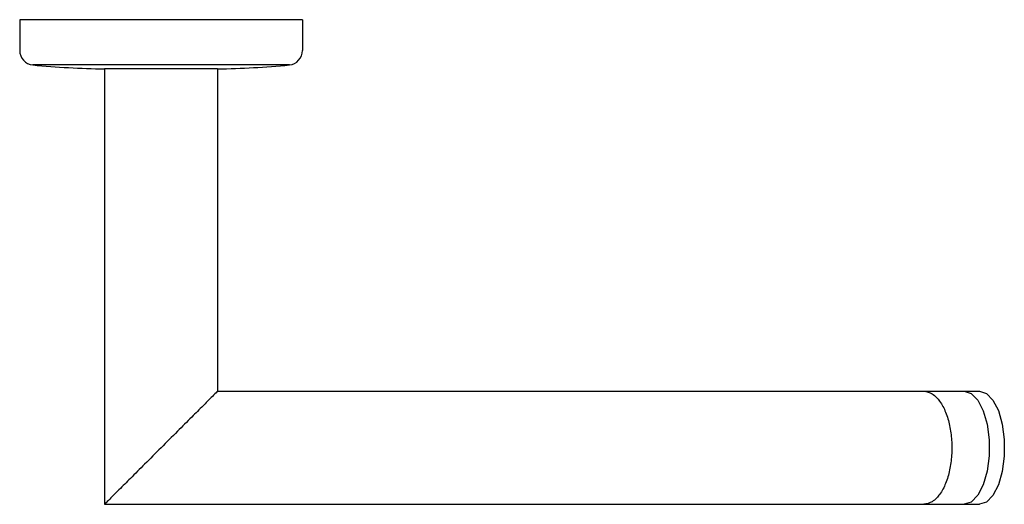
# Model space of a CAD drawing. Header units: millimetres. Extents: x 4077.014 to 4077.187, y 1656.39 to 1656.475.
import ezdxf

# ---------------------------------------------------------------- set-up
doc = ezdxf.new("R2010")
doc.units = ezdxf.units.MM
doc.layers.add('SANINDUSA', color=3, linetype='Continuous')

msp = doc.modelspace()

# ---------------------------------------------------------------- linework, layer by layer
at = {"layer": 'SANINDUSA'}
for p, q in [((4077.06360802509, 1656.474992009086), (4077.013739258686, 1656.474992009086)), ((4077.013739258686, 1656.474992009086), (4077.013739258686, 1656.469545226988)), ((4077.06360802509, 1656.474992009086), (4077.06360802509, 1656.469545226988)), ((4077.06130193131, 1656.467013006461), (4077.016045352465, 1656.467013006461)), ((4077.04864746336, 1656.466308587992), (4077.028699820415, 1656.466308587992)), ((4077.028699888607, 1656.466314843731), (4077.028699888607, 1656.38951694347)), ((4077.048647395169, 1656.466314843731), (4077.048647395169, 1656.409464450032)), ((4077.048647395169, 1656.409464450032), (4077.183012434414, 1656.409464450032)), ((4077.180334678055, 1656.409464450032), (4077.181588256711, 1656.40906057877)), ((4077.187413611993, 1656.400968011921), (4077.187413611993, 1656.398013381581)), ((4077.028699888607, 1656.38951694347), (4077.183012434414, 1656.38951694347))]:
    msp.add_line(p, q, dxfattribs=at)
for points in [[(4077.181588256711, 1656.40906057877), (4077.182740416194, 1656.407881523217), (4077.183697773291, 1656.406022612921), (4077.184382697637, 1656.403634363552), (4077.18473963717, 1656.400910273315), (4077.18473963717, 1656.398071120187), (4077.184382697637, 1656.395347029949), (4077.183697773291, 1656.39295878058), (4077.182740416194, 1656.391099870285)], [(4077.183012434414, 1656.409464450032), (4077.184261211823, 1656.409063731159), (4077.185409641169, 1656.407893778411), (4077.186365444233, 1656.406048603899), (4077.187051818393, 1656.403676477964), (4077.187413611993, 1656.400968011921)], [(4077.187413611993, 1656.398013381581), (4077.187051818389, 1656.39530491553), (4077.186365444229, 1656.392932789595), (4077.185409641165, 1656.391087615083), (4077.184261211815, 1656.389917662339), (4077.183012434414, 1656.38951694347)], [(4077.182740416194, 1656.391099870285), (4077.181588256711, 1656.389920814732), (4077.180334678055, 1656.38951694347)]]:
    msp.add_lwpolyline(points, dxfattribs=at)
for centre, radius, start, end in [((4077.016282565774, 1656.469545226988), 0.0025433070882, 180, 264.6482653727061), ((4077.061064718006, 1656.469545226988), 0.0025433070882, 275.3517346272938, 0), ((4077.031686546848, 1656.633980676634), 0.1676986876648, 264.6482653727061, 268.9795038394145), ((4077.045660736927, 1656.633980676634), 0.1676986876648, 271.0204961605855, 275.3517346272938)]:
    msp.add_arc(centre, radius, start, end, dxfattribs=at)
for points in [[(4077.048647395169, 1656.409464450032), (4077.048380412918, 1656.409197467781), (4077.047522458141, 1656.408339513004), (4077.046091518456, 1656.406908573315), (4077.044089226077, 1656.40490628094), (4077.041571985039, 1656.402389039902), (4077.038673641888, 1656.399490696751), (4077.035775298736, 1656.396592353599), (4077.033258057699, 1656.394075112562), (4077.031255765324, 1656.392072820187), (4077.029824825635, 1656.390641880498), (4077.028966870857, 1656.389783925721), (4077.028699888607, 1656.38951694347)], [(4077.173195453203, 1656.409464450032), (4077.174682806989, 1656.409007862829), (4077.175470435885, 1656.408364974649)], [(4077.175470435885, 1656.408364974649), (4077.176008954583, 1656.407714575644), (4077.177057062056, 1656.405774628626), (4077.177767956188, 1656.403410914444), (4077.17812383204, 1656.400819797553), (4077.178123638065, 1656.398158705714), (4077.177767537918, 1656.395568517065), (4077.177056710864, 1656.393205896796), (4077.176008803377, 1656.39126660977), (4077.17547046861, 1656.390616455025)], [(4077.17547046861, 1656.390616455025), (4077.17468275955, 1656.38997350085), (4077.173195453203, 1656.38951694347)]]:
    msp.add_spline(points, degree=3, dxfattribs=at)

doc.saveas('drawing.dxf')
